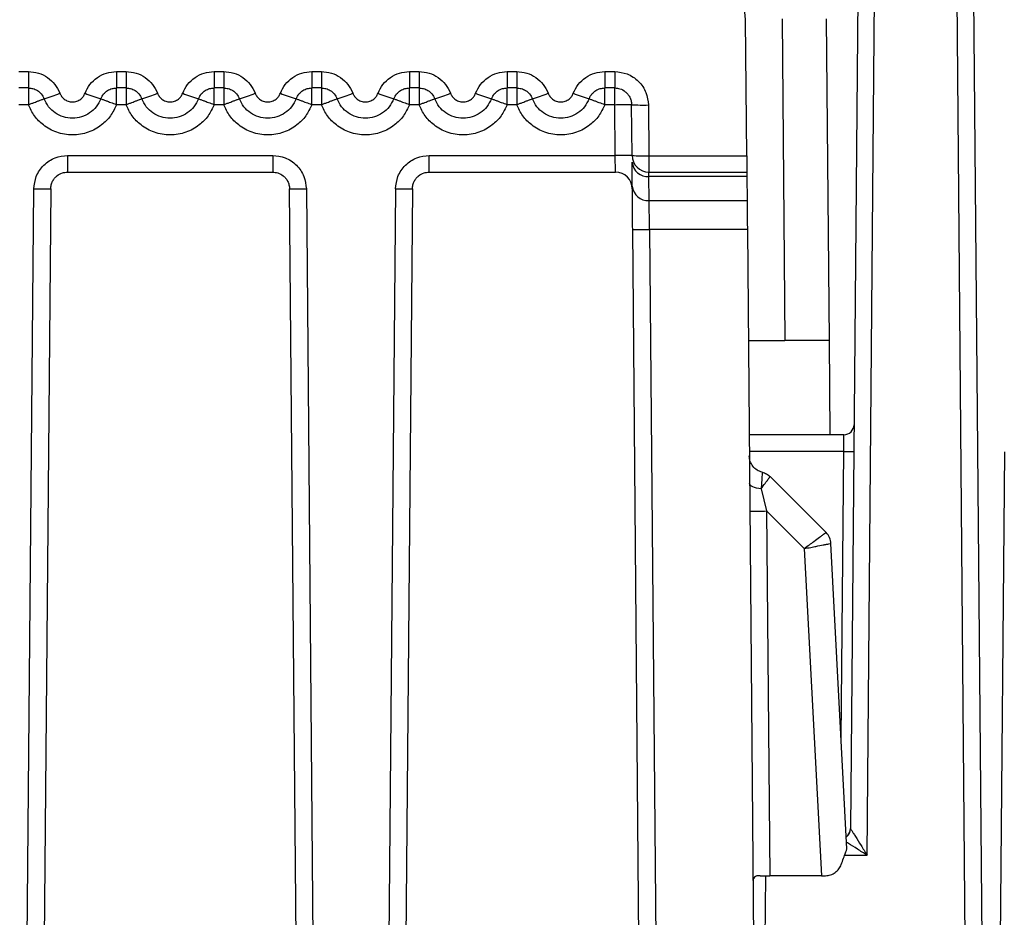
# Model space of a CAD drawing. Extents: x 897.4 to 914.4, y -8.5 to 2.5.
# Tile 57 of 102: x 906.525 to 907.101, y -5.089 to -4.565. Entities that reach past the tile are written whole.
import ezdxf

# ---------------------------------------------------------------- set-up
doc = ezdxf.new("R2010")
doc.units = 0
doc.header["$LTSCALE"] = 4
doc.header["$MEASUREMENT"] = 0
doc.layers.get('0').update_dxf_attribs({"linetype": 'CONTINUOUS'})
doc.layers.get('DEFPOINTS').update_dxf_attribs({"linetype": 'CONTINUOUS'})
doc.layers.add('DIMENSIONS', color=140, linetype='CONTINUOUS')
doc.styles.get("Standard").update_dxf_attribs({"font": 'romans.shx'})
doc.dimstyles.get("Standard").update_dxf_attribs({"dimtxt": 0.15, "dimasz": 0.18, "dimexe": 0.0625, "dimexo": 0.125, "dimgap": 0.0625, "dimtad": 0, "dimtih": 1, "dimtoh": 1, "dimzin": 0, "dimdsep": 46, "dimtxsty": 'Standard', "dimcen": 0, "dimadec": 0, "dimazin": 0, "dimtfac": 1, "dimtofl": 0, "dimtmove": 0, "dimatfit": 3, "dimfxl": 1, "dimtolj": 1, "dimtzin": 0, "dimarcsym": 0})

# ---------------------------------------------------------------- blocks, each defined once
blk = doc.blocks.new('*D4')
at = {"layer": 'DEFPOINTS', "color": 0, "transparency": 16777216}
for p in [(906.75507, -4.02375), (905.46883, -6.02375), (906.08786, -6.02375)]:
    blk.add_point(p, dxfattribs=at)
at = {"layer": 'DIMENSIONS', "color": 0, "lineweight": -2, "transparency": 16777216}
for p, q in [((906.63007, -4.02375), (905.40633, -4.02375)), ((905.46883, -4.20375), (905.46883, -4.70947)), ((905.46883, -5.84375), (905.46883, -5.33804)), ((905.96286, -6.02375), (905.40633, -6.02375))]:
    blk.add_line(p, q, dxfattribs=at)
at = {"layer": 'DIMENSIONS', "color": 0, "transparency": 16777216}
for points in [[(905.43883, -4.20375), (905.49883, -4.20375), (905.46883, -4.02375)], [(905.43883, -5.84375), (905.49883, -5.84375), (905.46883, -6.02375)]]:
    blk.add_solid(points, dxfattribs=at)
at = {"layer": 'DIMENSIONS', "color": 0, "transparency": 16777216, "char_height": 0.15, "attachment_point": 5}
for s, insert in [('\\A1;2.00', (905.46883, -4.88625)), ('\\A1;[50.8]', (905.46883, -5.20054))]:
    blk.add_mtext(s, dxfattribs=dict(at, insert=insert))

msp = doc.modelspace()

# ---------------------------------------------------------------- linework, layer by layer
for p, q in [((907.01755, -4.29457), (907.01107, -5.03758)), ((907.02077, -5.05311), (907.02739, -4.29448)), ((907.07094, -4.29448), (907.08155, -5.51037)), ((907.08078, -4.29457), (907.09331, -5.73021)), ((906.97107, -4.56405), (906.97271, -4.7521)), ((906.99694, -4.56405), (906.99858, -4.7521)), ((906.95039, -4.64409), (906.9497, -4.56483)), ((906.52491, -4.59488), (906.53051, -4.59488)), ((906.53051, -4.59488), (906.53051, -4.60446)), ((906.58199, -4.59488), (906.5876, -4.59488)), ((906.58199, -4.59488), (906.58199, -4.60446)), ((906.5876, -4.59488), (906.5876, -4.60446)), ((906.63908, -4.59488), (906.64468, -4.59488)), ((906.63908, -4.59488), (906.63908, -4.60446)), ((906.64468, -4.59488), (906.64468, -4.60446)), ((906.69617, -4.59488), (906.70177, -4.59488)), ((906.69617, -4.59488), (906.69617, -4.60446)), ((906.70177, -4.59488), (906.70177, -4.60446)), ((906.75325, -4.59488), (906.75886, -4.59488)), ((906.75325, -4.59488), (906.75325, -4.60446)), ((906.75886, -4.59488), (906.75886, -4.60446)), ((906.81034, -4.59488), (906.81594, -4.59488)), ((906.81034, -4.59488), (906.81034, -4.60446)), ((906.81594, -4.59488), (906.81594, -4.60446)), ((906.86743, -4.59488), (906.87327, -4.59488)), ((906.86743, -4.59488), (906.86743, -4.60446)), ((906.87327, -4.59488), (906.87327, -4.60446)), ((906.53051, -4.60446), (906.52491, -4.60446)), ((906.53051, -4.60446), (906.53051, -4.61422)), ((906.5876, -4.60446), (906.58199, -4.60446)), ((906.58199, -4.61422), (906.58199, -4.60446)), ((906.5876, -4.60446), (906.5876, -4.61422)), ((906.64468, -4.60446), (906.63908, -4.60446)), ((906.63908, -4.61422), (906.63908, -4.60446)), ((906.64468, -4.60446), (906.64468, -4.61422)), ((906.70177, -4.60446), (906.69617, -4.60446)), ((906.69617, -4.61422), (906.69617, -4.60446)), ((906.70177, -4.60446), (906.70177, -4.61422)), ((906.75886, -4.60446), (906.75325, -4.60446)), ((906.75325, -4.61422), (906.75325, -4.60446)), ((906.75886, -4.60446), (906.75886, -4.61422)), ((906.81594, -4.60446), (906.81034, -4.60446)), ((906.81034, -4.61422), (906.81034, -4.60446)), ((906.81594, -4.60446), (906.81594, -4.61422)), ((906.87327, -4.60446), (906.86743, -4.60446)), ((906.86743, -4.61422), (906.86743, -4.60446)), ((906.87327, -4.61422), (906.87327, -4.60446)), ((906.53051, -4.61422), (906.52491, -4.61422)), ((906.5876, -4.61422), (906.58199, -4.61422)), ((906.64468, -4.61422), (906.63908, -4.61422)), ((906.70177, -4.61422), (906.69617, -4.61422)), ((906.75886, -4.61422), (906.75325, -4.61422)), ((906.81594, -4.61422), (906.81034, -4.61422)), ((906.87327, -4.61422), (906.86743, -4.61422)), ((906.87353, -4.64392), (906.87327, -4.61422)), ((906.88337, -4.64392), (906.88311, -4.61422)), ((906.89295, -4.61439), (906.89321, -4.64409)), ((906.55338, -4.64392), (906.6733, -4.64392)), ((906.55338, -4.64392), (906.55338, -4.65367)), ((906.6733, -4.64392), (906.6733, -4.65367)), ((906.76479, -4.64392), (906.87353, -4.64392)), ((906.76479, -4.65367), (906.76479, -4.64392)), ((906.89321, -4.64409), (906.95039, -4.64409)), ((906.89321, -4.64409), (906.89321, -4.65367)), ((906.88353, -4.66188), (906.8834, -4.64787)), ((906.55338, -4.65367), (906.6733, -4.65367)), ((906.76479, -4.65367), (906.8737, -4.65367)), ((906.89321, -4.65367), (906.95048, -4.65367)), ((906.9505, -4.65631), (906.89325, -4.65631)), ((906.89337, -4.67032), (906.89325, -4.65631)), ((906.9505, -4.65631), (906.95062, -4.67032)), ((906.52591, -5.5546), (906.53369, -4.66343)), ((906.54353, -4.66343), (906.53576, -5.5546)), ((906.69092, -5.5546), (906.68315, -4.66343)), ((906.69299, -4.66343), (906.70076, -5.5546)), ((906.74511, -4.66343), (906.7367, -5.62718)), ((906.75495, -4.66343), (906.74654, -5.62718)), ((906.89337, -4.67032), (906.95062, -4.67032)), ((906.8923, -5.66753), (906.88375, -4.6872)), ((906.95077, -4.6872), (906.89359, -4.6872)), ((906.89359, -4.6872), (906.90214, -5.66753)), ((906.95077, -4.6872), (906.95932, -5.66753)), ((906.95133, -4.7521), (906.97271, -4.7521)), ((906.99858, -4.7521), (906.97271, -4.7521)), ((906.99858, -4.7521), (906.99906, -4.80722)), ((907.00722, -4.80722), (906.95182, -4.80722)), ((907.00709, -4.81697), (906.9519, -4.81697)), ((907.00562, -4.98475), (907.00709, -4.81697)), ((907.09331, -5.73021), (907.10128, -4.81731)), ((906.99679, -4.86442), (906.96412, -4.83175)), ((906.95885, -4.83885), (906.96205, -4.85183)), ((906.96205, -4.85183), (906.96391, -5.06509)), ((906.96205, -4.85183), (906.98405, -4.87383)), ((906.99679, -4.86442), (906.99679, -4.86442)), ((906.98405, -4.87383), (906.99407, -5.06509)), ((906.99966, -4.87087), (906.99965, -4.87087)), ((907.00901, -5.04934), (906.99966, -4.87087)), ((907.01097, -5.03861), (907.01107, -5.03758)), ((907.01107, -5.03758), (907.01107, -5.03758)), ((907.00765, -5.05311), (907.02077, -5.05311)), ((906.95816, -5.46098), (906.96161, -5.06509)), ((906.99407, -5.06509), (906.96391, -5.06509)), ((906.99407, -5.06509), (906.99639, -5.06509))]:
    msp.add_line(p, q)
at = {"flags": 128}
for points in [[(906.95039, -4.64409), (906.95041, -4.64597), (906.95042, -4.64777), (906.95044, -4.64943), (906.95045, -4.65088), (906.95046, -4.65207), (906.95047, -4.65295), (906.95047, -4.65349), (906.95048, -4.65367)], [(906.95048, -4.65367), (906.95048, -4.65397), (906.95049, -4.65486), (906.9505, -4.65631)], [(906.95062, -4.67032), (906.95064, -4.67272), (906.95067, -4.67574), (906.9507, -4.67927), (906.95073, -4.68314), (906.95077, -4.6872)], [(906.95885, -4.83885), (906.95743, -4.83866), (906.95612, -4.8384), (906.95495, -4.83808), (906.95395, -4.8377), (906.95314, -4.83727), (906.95255, -4.8368), (906.95219, -4.83631), (906.95207, -4.8358)]]:
    msp.add_lwpolyline(points, dxfattribs=at)
for centre, radius, start, end in [((906.92017, -4.56509), 0.02953, 0.5, 90), ((906.51109, -4.51544), 0.09955, 286.70338, 292.31918), ((906.60141, -4.51544), 0.09955, 247.68082, 253.29662), ((906.56816, -4.51537), 0.09962, 286.70535, 292.31721), ((906.65851, -4.51541), 0.09958, 247.6821, 253.29649), ((906.62526, -4.51541), 0.09958, 286.70351, 292.3179), ((906.7156, -4.51539), 0.0996, 247.68244, 253.29557), ((906.68234, -4.51539), 0.0996, 286.70443, 292.31756), ((906.77267, -4.51543), 0.09956, 247.68125, 253.29677), ((906.73944, -4.51543), 0.09956, 286.70323, 292.31875), ((906.82976, -4.51543), 0.09956, 247.68146, 253.29655), ((906.79651, -4.51539), 0.0996, 286.70443, 292.31756), ((906.88685, -4.51542), 0.09957, 247.68189, 253.2967), ((906.88967, -4.52024), 0.09421, 266.0054, 271.99496), ((906.87845, -4.92588), 0.28201, 89.00013, 90.99987), ((906.88993, -4.54994), 0.09421, 266.0055, 271.99508), ((906.89321, -4.64383), 0.00984, 180.5, 270), ((906.89261, -4.64709), 0.00924, 184.8636, 273.92191), ((906.8737, -4.66352), 0.00984, 0.5, 90), ((906.89274, -4.6611), 0.00924, 184.86268, 273.92199), ((906.53861, -4.38158), 0.28189, 268.9997, 271.0003), ((906.68807, -4.38161), 0.28187, 268.99963, 271.00037), ((906.75003, -4.38159), 0.28188, 268.99968, 271.00032), ((906.88867, -4.40518), 0.28206, 269.00032, 270.99968), ((907.00722, -4.80131), 0.00591, 270, 359.5), ((907.01004, -4.64776), 0.16924, 269.00032, 270.99968), ((906.95695, -4.55012), 0.30175, 269.09823, 270.96714), ((906.98983, -4.87138), 0.00984, 2.99951, 44.99943), ((907.00516, -5.03753), 0.00591, 306.07773, 359.5), ((907.00517, -5.03753), 0.0059, 306.04674, 349.54096)]:
    msp.add_arc(centre, radius, start, end)
for points, knots in [([(906.53051, -4.59488), (906.53249, -4.59504), (906.53645, -4.59537), (906.5418, -4.59813), (906.54632, -4.60214), (906.54804, -4.60573), (906.5489, -4.60753)], [0, 0, 0, 0, 0.249176, 0.499881, 0.749174, 1, 1, 1, 1]), ([(906.56361, -4.60753), (906.56447, -4.60574), (906.56619, -4.60216), (906.57068, -4.59815), (906.57604, -4.59535), (906.58, -4.59504), (906.58199, -4.59488)], [0, 0, 0, 0, 0.249231, 0.49997, 0.749229, 1, 1, 1, 1]), ([(906.5876, -4.59488), (906.58957, -4.59504), (906.59354, -4.59537), (906.59889, -4.59813), (906.60341, -4.60214), (906.60512, -4.60573), (906.60598, -4.60753)], [0, 0, 0, 0, 0.249164, 0.499881, 0.749173, 1, 1, 1, 1]), ([(906.62069, -4.60753), (906.62155, -4.60574), (906.62327, -4.60216), (906.62777, -4.59815), (906.63312, -4.59535), (906.63709, -4.59504), (906.63908, -4.59488)], [0, 0, 0, 0, 0.2492308, 0.499971, 0.7492409, 1, 1, 1, 1]), ([(906.64468, -4.59488), (906.64666, -4.59504), (906.65063, -4.59537), (906.65598, -4.59813), (906.6605, -4.60214), (906.66221, -4.60573), (906.66307, -4.60753)], [0, 0, 0, 0, 0.249165, 0.499882, 0.749166, 1, 1, 1, 1]), ([(906.67778, -4.60753), (906.67864, -4.60574), (906.68036, -4.60216), (906.68486, -4.59815), (906.69021, -4.59535), (906.69418, -4.59504), (906.69617, -4.59488)], [0, 0, 0, 0, 0.249231, 0.499971, 0.749235, 1, 1, 1, 1]), ([(906.70177, -4.59488), (906.70375, -4.59504), (906.70771, -4.59537), (906.71306, -4.59813), (906.71758, -4.60214), (906.7193, -4.60573), (906.72016, -4.60753)], [0, 0, 0, 0, 0.249165, 0.499882, 0.74917, 1, 1, 1, 1]), ([(906.73487, -4.60753), (906.73573, -4.60574), (906.73745, -4.60216), (906.74194, -4.59815), (906.7473, -4.59535), (906.75126, -4.59504), (906.75325, -4.59488)], [0, 0, 0, 0, 0.24923, 0.499965, 0.749229, 1, 1, 1, 1]), ([(906.75886, -4.59488), (906.76083, -4.59504), (906.7648, -4.59537), (906.77015, -4.59813), (906.77467, -4.60214), (906.77638, -4.60573), (906.77724, -4.60753)], [0, 0, 0, 0, 0.24917, 0.499887, 0.74917, 1, 1, 1, 1]), ([(906.79195, -4.60753), (906.79281, -4.60574), (906.79453, -4.60216), (906.79903, -4.59815), (906.80438, -4.59535), (906.80835, -4.59504), (906.81034, -4.59488)], [0, 0, 0, 0, 0.249231, 0.499971, 0.749235, 1, 1, 1, 1]), ([(906.81594, -4.59488), (906.81792, -4.59504), (906.82189, -4.59537), (906.82724, -4.59813), (906.83176, -4.60214), (906.83347, -4.60573), (906.83433, -4.60753)], [0, 0, 0, 0, 0.249165, 0.499882, 0.74917, 1, 1, 1, 1]), ([(906.84904, -4.60753), (906.8499, -4.60574), (906.85162, -4.60216), (906.85612, -4.59815), (906.86147, -4.59535), (906.86544, -4.59504), (906.86743, -4.59488)], [0, 0, 0, 0, 0.249229, 0.499968, 0.74923, 1, 1, 1, 1]), ([(906.87327, -4.59488), (906.87573, -4.59514), (906.87952, -4.59554), (906.88409, -4.59796), (906.8872, -4.60046), (906.88976, -4.60357), (906.89223, -4.60812), (906.89267, -4.61193), (906.89295, -4.61439)], [0, 0, 0, 0, 0.239522, 0.368228, 0.499943, 0.628666, 0.760397, 1, 1, 1, 1]), ([(906.53051, -4.60446), (906.5314, -4.60453), (906.53323, -4.60467), (906.53587, -4.60589), (906.53827, -4.6079), (906.53922, -4.6098), (906.5397, -4.61079)], [0, 0, 0, 0, 0.223502, 0.464672, 0.723493, 1, 1, 1, 1]), ([(906.5728, -4.61079), (906.57329, -4.6098), (906.57424, -4.6079), (906.57664, -4.60589), (906.57927, -4.60467), (906.58111, -4.60453), (906.58199, -4.60446)], [0, 0, 0, 0, 0.276507, 0.535328, 0.776498, 1, 1, 1, 1]), ([(906.5876, -4.60446), (906.58848, -4.60453), (906.59032, -4.60467), (906.59296, -4.60589), (906.59535, -4.6079), (906.5963, -4.6098), (906.59679, -4.61079)], [0, 0, 0, 0, 0.223502, 0.464672, 0.723493, 1, 1, 1, 1]), ([(906.62989, -4.61079), (906.63038, -4.6098), (906.63132, -4.6079), (906.63372, -4.60589), (906.63636, -4.60467), (906.6382, -4.60453), (906.63908, -4.60446)], [0, 0, 0, 0, 0.276499, 0.535343, 0.776495, 1, 1, 1, 1]), ([(906.64468, -4.60446), (906.64557, -4.60453), (906.64741, -4.60467), (906.65004, -4.60589), (906.65244, -4.6079), (906.65339, -4.6098), (906.65388, -4.61079)], [0, 0, 0, 0, 0.223505, 0.464657, 0.723501, 1, 1, 1, 1]), ([(906.68697, -4.61079), (906.68746, -4.6098), (906.68841, -4.6079), (906.69081, -4.60589), (906.69344, -4.60467), (906.69528, -4.60453), (906.69617, -4.60446)], [0, 0, 0, 0, 0.276503, 0.535335, 0.776497, 1, 1, 1, 1]), ([(906.70177, -4.60446), (906.70266, -4.60453), (906.70449, -4.60467), (906.70713, -4.60589), (906.70953, -4.6079), (906.71047, -4.6098), (906.71096, -4.61079)], [0, 0, 0, 0, 0.223503, 0.464665, 0.723497, 1, 1, 1, 1]), ([(906.74406, -4.61079), (906.74455, -4.6098), (906.7455, -4.6079), (906.7479, -4.60589), (906.75053, -4.60467), (906.75237, -4.60453), (906.75325, -4.60446)], [0, 0, 0, 0, 0.276503, 0.535335, 0.776497, 1, 1, 1, 1]), ([(906.75886, -4.60446), (906.75974, -4.60453), (906.76158, -4.60467), (906.76421, -4.60589), (906.76661, -4.6079), (906.76756, -4.6098), (906.76805, -4.61079)], [0, 0, 0, 0, 0.223503, 0.464665, 0.723497, 1, 1, 1, 1]), ([(906.80115, -4.61079), (906.80164, -4.6098), (906.80258, -4.6079), (906.80498, -4.60589), (906.80762, -4.60467), (906.80946, -4.60453), (906.81034, -4.60446)], [0, 0, 0, 0, 0.276503, 0.535335, 0.776497, 1, 1, 1, 1]), ([(906.81594, -4.60446), (906.81683, -4.60453), (906.81867, -4.60467), (906.8213, -4.60589), (906.8237, -4.6079), (906.82465, -4.6098), (906.82514, -4.61079)], [0, 0, 0, 0, 0.223503, 0.464665, 0.723497, 1, 1, 1, 1]), ([(906.85823, -4.61079), (906.85872, -4.6098), (906.85967, -4.6079), (906.86207, -4.60589), (906.8647, -4.60467), (906.86654, -4.60453), (906.86743, -4.60446)], [0, 0, 0, 0, 0.276495, 0.535326, 0.776486, 1, 1, 1, 1]), ([(906.87327, -4.60446), (906.87429, -4.60455), (906.8765, -4.60476), (906.87909, -4.60621), (906.88092, -4.608), (906.88209, -4.60978), (906.88293, -4.61189), (906.88305, -4.61343), (906.88311, -4.61422)], [0, 0, 0, 0, 0.199242, 0.4318246, 0.561236, 0.6990705, 0.8453253, 1, 1, 1, 1]), ([(906.5489, -4.60753), (906.5492, -4.60817), (906.54981, -4.60946), (906.55146, -4.6111), (906.55362, -4.61232), (906.55623, -4.61273), (906.55886, -4.61233), (906.56102, -4.61111), (906.5627, -4.60948), (906.5633, -4.60818), (906.56361, -4.60753)], [0, 0, 0, 0, 0.1118406, 0.2251921, 0.3609503, 0.4999401, 0.635705, 0.7746944, 0.8865951, 1, 1, 1, 1]), ([(906.60598, -4.60753), (906.60629, -4.60817), (906.6069, -4.60946), (906.60854, -4.6111), (906.61071, -4.61232), (906.61332, -4.61273), (906.61595, -4.61233), (906.61811, -4.61111), (906.61978, -4.60948), (906.62039, -4.60818), (906.62069, -4.60753)], [0, 0, 0, 0, 0.111841, 0.225183, 0.360955, 0.499931, 0.635697, 0.7747, 0.886602, 1, 1, 1, 1]), ([(906.66307, -4.60753), (906.66338, -4.60817), (906.66399, -4.60946), (906.66563, -4.6111), (906.6678, -4.61232), (906.67041, -4.61273), (906.67303, -4.61233), (906.6752, -4.61111), (906.67687, -4.60948), (906.67748, -4.60818), (906.67778, -4.60753)], [0, 0, 0, 0, 0.111841, 0.225183, 0.360955, 0.499931, 0.635697, 0.7747, 0.886602, 1, 1, 1, 1]), ([(906.72016, -4.60753), (906.72046, -4.60817), (906.72107, -4.60946), (906.72272, -4.6111), (906.72488, -4.61232), (906.72749, -4.61273), (906.73012, -4.61233), (906.73228, -4.61111), (906.73396, -4.60948), (906.73456, -4.60818), (906.73487, -4.60753)], [0, 0, 0, 0, 0.111841, 0.225188, 0.360953, 0.499928, 0.635694, 0.774697, 0.886598, 1, 1, 1, 1]), ([(906.77724, -4.60753), (906.77755, -4.60817), (906.77816, -4.60946), (906.7798, -4.6111), (906.78197, -4.61232), (906.78458, -4.61273), (906.78721, -4.61233), (906.78937, -4.61111), (906.79104, -4.60948), (906.79165, -4.60818), (906.79195, -4.60753)], [0, 0, 0, 0, 0.111841, 0.225187, 0.360952, 0.499935, 0.6357, 0.774696, 0.886602, 1, 1, 1, 1]), ([(906.83433, -4.60753), (906.83463, -4.60817), (906.83525, -4.60946), (906.83689, -4.6111), (906.83906, -4.61232), (906.84167, -4.61273), (906.84429, -4.61233), (906.84646, -4.61111), (906.84813, -4.60948), (906.84874, -4.60818), (906.84904, -4.60753)], [0, 0, 0, 0, 0.111841, 0.225183, 0.360955, 0.499931, 0.635697, 0.7747, 0.886602, 1, 1, 1, 1]), ([(906.53051, -4.61422), (906.53055, -4.61419), (906.53068, -4.61413), (906.53097, -4.61405), (906.53148, -4.61384), (906.53249, -4.61347), (906.53383, -4.61295), (906.53549, -4.61233), (906.53722, -4.61168), (906.53861, -4.61116), (906.53953, -4.61083), (906.53964, -4.6108), (906.5397, -4.61079)], [0, 0, 0, 0, 0.0093946, 0.0285233, 0.0574897, 0.1168197, 0.2403852, 0.3475935, 0.5004296, 0.6935071, 0.8326748, 1, 1, 1, 1]), ([(906.58199, -4.61422), (906.58093, -4.61648), (906.5788, -4.62101), (906.57307, -4.62668), (906.56548, -4.63089), (906.55625, -4.63247), (906.54702, -4.63089), (906.53944, -4.62668), (906.53371, -4.62101), (906.53158, -4.61648), (906.53051, -4.61422)], [0, 0, 0, 0, 0.1125777, 0.2253185, 0.3588147, 0.4999918, 0.6411732, 0.7746694, 0.887254, 1, 1, 1, 1]), ([(906.5728, -4.61079), (906.57202, -4.61239), (906.57046, -4.61561), (906.56643, -4.61927), (906.5616, -4.62164), (906.55625, -4.62245), (906.55091, -4.62164), (906.54607, -4.61927), (906.54205, -4.61561), (906.54049, -4.61239), (906.5397, -4.61079)], [0, 0, 0, 0, 0.125002, 0.250003, 0.375002, 0.499997, 0.624998, 0.749997, 0.874998, 1, 1, 1, 1]), ([(906.5728, -4.61079), (906.57286, -4.6108), (906.57298, -4.61083), (906.57389, -4.61116), (906.57528, -4.61168), (906.57702, -4.61232), (906.57912, -4.61315), (906.58085, -4.61365), (906.58195, -4.6142), (906.58199, -4.61422)], [0, 0, 0, 0, 0.1675401, 0.3068797, 0.5001032, 0.6531715, 0.7604226, 0.9905944, 1, 1, 1, 1]), ([(906.5876, -4.61422), (906.58764, -4.61419), (906.58777, -4.61413), (906.58806, -4.61405), (906.58857, -4.61384), (906.58958, -4.61347), (906.59092, -4.61295), (906.59258, -4.61233), (906.59431, -4.61168), (906.5957, -4.61116), (906.59661, -4.61083), (906.59673, -4.6108), (906.59679, -4.61079)], [0, 0, 0, 0, 0.009395, 0.028523, 0.05749, 0.116803, 0.240386, 0.347579, 0.500416, 0.693505, 0.832674, 1, 1, 1, 1]), ([(906.63908, -4.61422), (906.63801, -4.61648), (906.63588, -4.62101), (906.63015, -4.62668), (906.62257, -4.63089), (906.61334, -4.63247), (906.60411, -4.63089), (906.59653, -4.62668), (906.5908, -4.62101), (906.58866, -4.61648), (906.5876, -4.61422)], [0, 0, 0, 0, 0.112578, 0.225316, 0.358812, 0.499994, 0.641172, 0.774672, 0.887254, 1, 1, 1, 1]), ([(906.62989, -4.61079), (906.62911, -4.61239), (906.62754, -4.61561), (906.62352, -4.61927), (906.61868, -4.62164), (906.61334, -4.62245), (906.608, -4.62164), (906.60316, -4.61927), (906.59914, -4.61561), (906.59757, -4.61239), (906.59679, -4.61079)], [0, 0, 0, 0, 0.125002, 0.250003, 0.375002, 0.500003, 0.624998, 0.749997, 0.874998, 1, 1, 1, 1]), ([(906.62989, -4.61079), (906.62995, -4.6108), (906.63007, -4.61083), (906.63098, -4.61116), (906.63237, -4.61168), (906.63411, -4.61232), (906.6362, -4.61315), (906.63794, -4.61365), (906.63904, -4.6142), (906.63908, -4.61422)], [0, 0, 0, 0, 0.167542, 0.306877, 0.500113, 0.653169, 0.760437, 0.990611, 1, 1, 1, 1]), ([(906.64468, -4.61422), (906.64473, -4.61419), (906.64486, -4.61413), (906.64515, -4.61405), (906.64565, -4.61384), (906.64666, -4.61347), (906.64801, -4.61295), (906.64966, -4.61233), (906.65139, -4.61168), (906.65278, -4.61116), (906.6537, -4.61083), (906.65381, -4.6108), (906.65388, -4.61079)], [0, 0, 0, 0, 0.009395, 0.028524, 0.057473, 0.116804, 0.240371, 0.347581, 0.500419, 0.693509, 0.832673, 1, 1, 1, 1]), ([(906.69617, -4.61422), (906.6951, -4.61648), (906.69297, -4.62101), (906.68724, -4.62668), (906.67966, -4.63089), (906.67043, -4.63247), (906.66119, -4.63089), (906.65362, -4.62668), (906.64788, -4.62101), (906.64575, -4.61648), (906.64468, -4.61422)], [0, 0, 0, 0, 0.112578, 0.225316, 0.358814, 0.499993, 0.641175, 0.774671, 0.887256, 1, 1, 1, 1]), ([(906.68697, -4.61079), (906.68619, -4.61239), (906.68463, -4.61561), (906.68061, -4.61927), (906.67577, -4.62164), (906.67043, -4.62245), (906.66508, -4.62164), (906.66025, -4.61927), (906.65622, -4.61561), (906.65466, -4.61239), (906.65388, -4.61079)], [0, 0, 0, 0, 0.125004, 0.250002, 0.375004, 0.499999, 0.625, 0.749999, 0.874995, 1, 1, 1, 1]), ([(906.68697, -4.61079), (906.68704, -4.6108), (906.68715, -4.61083), (906.68807, -4.61116), (906.68946, -4.61168), (906.69119, -4.61232), (906.69329, -4.61315), (906.69503, -4.61365), (906.69612, -4.6142), (906.69617, -4.61422)], [0, 0, 0, 0, 0.167543, 0.306877, 0.500113, 0.653169, 0.760429, 0.990603, 1, 1, 1, 1]), ([(906.70177, -4.61422), (906.70181, -4.61419), (906.70194, -4.61413), (906.70223, -4.61405), (906.70274, -4.61384), (906.70375, -4.61347), (906.70509, -4.61295), (906.70675, -4.61233), (906.70848, -4.61168), (906.70987, -4.61116), (906.71078, -4.61083), (906.7109, -4.6108), (906.71096, -4.61079)], [0, 0, 0, 0, 0.009386, 0.028524, 0.057482, 0.116812, 0.240379, 0.347588, 0.500418, 0.693508, 0.832673, 1, 1, 1, 1]), ([(906.75325, -4.61422), (906.75219, -4.61648), (906.75006, -4.62101), (906.74433, -4.62668), (906.73674, -4.63089), (906.72751, -4.63247), (906.71828, -4.63089), (906.7107, -4.62668), (906.70497, -4.62101), (906.70284, -4.61648), (906.70177, -4.61422)], [0, 0, 0, 0, 0.112579, 0.225317, 0.358815, 0.499994, 0.641174, 0.77467, 0.887255, 1, 1, 1, 1]), ([(906.74406, -4.61079), (906.74328, -4.61239), (906.74172, -4.61561), (906.73769, -4.61927), (906.73286, -4.62164), (906.72751, -4.62245), (906.72217, -4.62164), (906.71733, -4.61927), (906.71331, -4.61561), (906.71175, -4.61239), (906.71096, -4.61079)], [0, 0, 0, 0, 0.125004, 0.250005, 0.375003, 0.500001, 0.624999, 0.749998, 0.874996, 1, 1, 1, 1]), ([(906.74406, -4.61079), (906.74412, -4.6108), (906.74424, -4.61083), (906.74515, -4.61116), (906.74654, -4.61168), (906.74828, -4.61232), (906.75038, -4.61315), (906.75211, -4.61365), (906.75321, -4.6142), (906.75325, -4.61422)], [0, 0, 0, 0, 0.167541, 0.306878, 0.500108, 0.65317, 0.760421, 0.990603, 1, 1, 1, 1]), ([(906.75886, -4.61422), (906.7589, -4.61419), (906.75903, -4.61413), (906.75932, -4.61405), (906.75982, -4.61384), (906.76084, -4.61347), (906.76218, -4.61295), (906.76384, -4.61233), (906.76557, -4.61168), (906.76696, -4.61116), (906.76787, -4.61083), (906.76799, -4.6108), (906.76805, -4.61079)], [0, 0, 0, 0, 0.009395, 0.028523, 0.057481, 0.116811, 0.240386, 0.347587, 0.500423, 0.693507, 0.832675, 1, 1, 1, 1]), ([(906.81034, -4.61422), (906.80927, -4.61648), (906.80714, -4.62101), (906.80141, -4.62668), (906.79383, -4.63089), (906.7846, -4.63247), (906.77537, -4.63089), (906.76779, -4.62668), (906.76205, -4.62101), (906.75992, -4.61648), (906.75886, -4.61422)], [0, 0, 0, 0, 0.112578, 0.225317, 0.358813, 0.499993, 0.641174, 0.774671, 0.887254, 1, 1, 1, 1]), ([(906.80115, -4.61079), (906.80037, -4.61239), (906.7988, -4.61561), (906.79478, -4.61927), (906.78994, -4.62164), (906.7846, -4.62245), (906.77926, -4.62164), (906.77442, -4.61927), (906.7704, -4.61561), (906.76883, -4.61239), (906.76805, -4.61079)], [0, 0, 0, 0, 0.125004, 0.250002, 0.375001, 0.499999, 0.624997, 0.749995, 0.874996, 1, 1, 1, 1]), ([(906.80115, -4.61079), (906.80121, -4.6108), (906.80133, -4.61083), (906.80224, -4.61116), (906.80363, -4.61168), (906.80537, -4.61232), (906.80746, -4.61315), (906.8092, -4.61365), (906.8103, -4.6142), (906.81034, -4.61422)], [0, 0, 0, 0, 0.167541, 0.306878, 0.500108, 0.65317, 0.76043, 0.990603, 1, 1, 1, 1]), ([(906.81594, -4.61422), (906.81599, -4.61419), (906.81612, -4.61413), (906.81641, -4.61405), (906.81691, -4.61384), (906.81792, -4.61347), (906.81927, -4.61295), (906.82092, -4.61233), (906.82265, -4.61168), (906.82404, -4.61116), (906.82496, -4.61083), (906.82507, -4.6108), (906.82514, -4.61079)], [0, 0, 0, 0, 0.009386, 0.028524, 0.057482, 0.116812, 0.240379, 0.34758, 0.500418, 0.693508, 0.832673, 1, 1, 1, 1]), ([(906.86743, -4.61422), (906.86636, -4.61648), (906.86423, -4.62101), (906.8585, -4.62668), (906.85092, -4.63089), (906.84169, -4.63247), (906.83245, -4.63089), (906.82488, -4.62668), (906.81914, -4.62101), (906.81701, -4.61648), (906.81594, -4.61422)], [0, 0, 0, 0, 0.112579, 0.225317, 0.358815, 0.499994, 0.641174, 0.774672, 0.887255, 1, 1, 1, 1]), ([(906.85823, -4.61079), (906.85745, -4.61239), (906.85589, -4.61561), (906.85187, -4.61927), (906.84703, -4.62164), (906.84169, -4.62245), (906.83634, -4.62164), (906.83151, -4.61927), (906.82748, -4.61561), (906.82592, -4.61239), (906.82514, -4.61079)], [0, 0, 0, 0, 0.125003, 0.250005, 0.375003, 0.500001, 0.624999, 0.749997, 0.874998, 1, 1, 1, 1]), ([(906.85823, -4.61079), (906.8583, -4.6108), (906.85841, -4.61083), (906.85933, -4.61116), (906.86072, -4.61168), (906.86245, -4.61232), (906.86455, -4.61315), (906.86628, -4.61365), (906.86738, -4.6142), (906.86743, -4.61422)], [0, 0, 0, 0, 0.167541, 0.306874, 0.500109, 0.65317, 0.760422, 0.990594, 1, 1, 1, 1]), ([(906.87327, -4.61422), (906.87456, -4.61421), (906.87714, -4.61419), (906.88039, -4.61418), (906.88267, -4.61419), (906.88296, -4.61421), (906.88311, -4.61422)], [0, 0, 0, 0, 0.2499993, 0.4999927, 0.7499914, 1, 1, 1, 1]), ([(906.53369, -4.66343), (906.53397, -4.66097), (906.53441, -4.65719), (906.53687, -4.65264), (906.5394, -4.64955), (906.54253, -4.64702), (906.5471, -4.64458), (906.55091, -4.64418), (906.55338, -4.64392)], [0, 0, 0, 0, 0.239567, 0.368288, 0.500004, 0.628724, 0.76044, 1, 1, 1, 1]), ([(906.6733, -4.64392), (906.67577, -4.64418), (906.67955, -4.64458), (906.68412, -4.647), (906.68724, -4.6495), (906.68979, -4.65261), (906.69227, -4.65716), (906.6927, -4.66097), (906.69299, -4.66343)], [0, 0, 0, 0, 0.239556, 0.368273, 0.499992, 0.628712, 0.760431, 1, 1, 1, 1]), ([(906.74511, -4.66343), (906.74539, -4.66097), (906.74583, -4.65719), (906.74829, -4.65264), (906.75082, -4.64955), (906.75395, -4.64702), (906.75851, -4.64458), (906.76233, -4.64418), (906.76479, -4.64392)], [0, 0, 0, 0, 0.239568, 0.368287, 0.500006, 0.628723, 0.76044, 1, 1, 1, 1]), ([(906.8737, -4.65367), (906.87369, -4.65358), (906.87369, -4.65338), (906.87366, -4.65193), (906.87363, -4.65013), (906.8736, -4.64836), (906.87357, -4.64625), (906.87354, -4.64471), (906.87353, -4.64392)], [0, 0, 0, 0, 0.199347, 0.431997, 0.561401, 0.699209, 0.845414, 1, 1, 1, 1]), ([(906.54353, -4.66343), (906.5436, -4.66264), (906.54372, -4.6611), (906.54455, -4.65899), (906.54572, -4.65721), (906.54755, -4.65542), (906.55014, -4.65397), (906.55235, -4.65377), (906.55338, -4.65367)], [0, 0, 0, 0, 0.154586, 0.3007912, 0.4385993, 0.568003, 0.800653, 1, 1, 1, 1]), ([(906.6733, -4.65367), (906.67433, -4.65377), (906.67654, -4.65397), (906.67913, -4.65542), (906.68096, -4.65721), (906.68213, -4.65899), (906.68296, -4.6611), (906.68308, -4.66264), (906.68315, -4.66343)], [0, 0, 0, 0, 0.199349, 0.431985, 0.561397, 0.699206, 0.84541, 1, 1, 1, 1]), ([(906.75495, -4.66343), (906.75501, -4.66264), (906.75513, -4.6611), (906.75597, -4.65899), (906.75714, -4.65721), (906.75897, -4.65542), (906.76156, -4.65397), (906.76377, -4.65377), (906.76479, -4.65367)], [0, 0, 0, 0, 0.154588, 0.30079, 0.438599, 0.56801, 0.800652, 1, 1, 1, 1]), ([(906.89325, -4.65631), (906.89324, -4.65555), (906.89323, -4.65402), (906.89322, -4.65379), (906.89321, -4.65367)], [0, 0, 0, 0, 0.499982, 1, 1, 1, 1]), ([(906.88375, -4.6872), (906.88372, -4.68465), (906.88368, -4.67953), (906.88362, -4.67245), (906.88356, -4.6662), (906.88354, -4.66332), (906.88353, -4.66188)], [0, 0, 0, 0, 0.2492228, 0.4999548, 0.7492313, 1, 1, 1, 1]), ([(906.89359, -4.6872), (906.89357, -4.68549), (906.89353, -4.68209), (906.89348, -4.67735), (906.89342, -4.67321), (906.89339, -4.67129), (906.89337, -4.67032)], [0, 0, 0, 0, 0.249999, 0.499998, 0.750001, 1, 1, 1, 1]), ([(907.00709, -4.81697), (907.0071, -4.81569), (907.00712, -4.81313), (907.00716, -4.80991), (907.00719, -4.80766), (907.00721, -4.80736), (907.00722, -4.80722)], [0, 0, 0, 0, 0.250004, 0.500009, 0.749999, 1, 1, 1, 1]), ([(906.95946, -4.82914), (906.95843, -4.82879), (906.95636, -4.82807), (906.95394, -4.8258), (906.95227, -4.82292), (906.95204, -4.82075), (906.95192, -4.81966)], [0, 0, 0, 0, 0.25, 0.499999, 0.749999, 1, 1, 1, 1]), ([(906.95946, -4.82914), (906.95945, -4.82928), (906.95943, -4.82955), (906.9593, -4.83163), (906.95911, -4.83474), (906.95893, -4.83748), (906.95885, -4.83885)], [0, 0, 0, 0, 0.249907, 0.499771, 0.749779, 1, 1, 1, 1]), ([(906.95885, -4.83885), (906.95966, -4.83774), (906.96124, -4.8356), (906.96291, -4.83337), (906.96392, -4.83199), (906.96405, -4.83183), (906.96412, -4.83175)], [0, 0, 0, 0, 0.273196, 0.530761, 0.772925, 1, 1, 1, 1]), ([(906.95946, -4.82914), (906.96033, -4.82942), (906.96206, -4.82997), (906.96343, -4.83116), (906.96412, -4.83175)], [0, 0, 0, 0, 0.499997, 1, 1, 1, 1]), ([(906.98405, -4.87383), (906.98508, -4.87306), (906.987, -4.87161), (906.99013, -4.86928), (906.99276, -4.86734), (906.99472, -4.8659), (906.99632, -4.86472), (906.9966, -4.86454), (906.99679, -4.86442)], [0, 0, 0, 0, 0.155831, 0.291543, 0.50181, 0.632081, 0.758663, 1, 1, 1, 1]), ([(906.98405, -4.87383), (906.98531, -4.87358), (906.98767, -4.87312), (906.99151, -4.87238), (906.99472, -4.87174), (906.99712, -4.8713), (906.99909, -4.87094), (906.99943, -4.8709), (906.99965, -4.87087)], [0, 0, 0, 0, 0.1558587, 0.2915738, 0.5018155, 0.6320902, 0.7586894, 1, 1, 1, 1]), ([(907.01107, -5.03758), (907.01111, -5.03765), (907.01121, -5.03779), (907.01182, -5.03875), (907.01274, -5.04021), (907.01452, -5.04302), (907.01725, -5.04741), (907.01959, -5.05119), (907.02077, -5.05311)], [0, 0, 0, 0, 0.082522, 0.174951, 0.282275, 0.407721, 0.699565, 1, 1, 1, 1]), ([(907.02077, -5.05311), (907.01887, -5.05191), (907.01513, -5.04955), (907.01102, -5.047), (907.00915, -5.04584), (907.00881, -5.04563)], [0, 0, 0, 0, 0.458017, 0.902934, 1, 1, 1, 1]), ([(907.00563, -5.05861), (907.00656, -5.05609), (907.00783, -5.05263), (907.00875, -5.05008), (907.00898, -5.04943), (907.009, -5.04937), (907.00901, -5.04934)], [0, 0, 0, 0, 0.59554, 0.813639, 0.909336, 1, 1, 1, 1]), ([(906.99639, -5.06509), (906.99743, -5.06499), (906.99959, -5.0648), (907.00229, -5.06327), (907.00442, -5.06128), (907.00524, -5.05949), (907.00563, -5.05861)], [0, 0, 0, 0, 0.241192, 0.499428, 0.757237, 1, 1, 1, 1]), ([(906.95836, -5.06509), (906.95763, -5.06511), (906.95619, -5.06516), (906.95483, -5.06586), (906.95419, -5.06723), (906.9541, -5.06856), (906.9541, -5.06935), (906.9541, -5.06943)], [0, 0, 0, 0, 0.252497, 0.506118, 0.739032, 0.971887, 1, 1, 1, 1]), ([(906.95836, -5.06509), (906.95922, -5.06509), (906.96094, -5.0651), (906.96292, -5.06509), (906.96391, -5.06509)], [0, 0, 0, 0, 0.5, 1, 1, 1, 1])]:
    msp.add_open_spline(points, degree=3, knots=knots)

# ---------------------------------------------------------------- dimensions: what is measured, and where the dimension line sits
at = {"layer": 'DIMENSIONS'}
dim = msp.add_linear_dim(base=(905.46883, -6.02375), p1=(906.75507, -4.02375), p2=(906.08786, -6.02375), angle=90, dimstyle='Standard', override={"dimpost": '\\X'}, dxfattribs=at)
dim.commit()
dim.dimension.update_dxf_attribs({"geometry": '*D4', "text_midpoint": (905.46883, -5.02375)})

doc.saveas('drawing.dxf')
